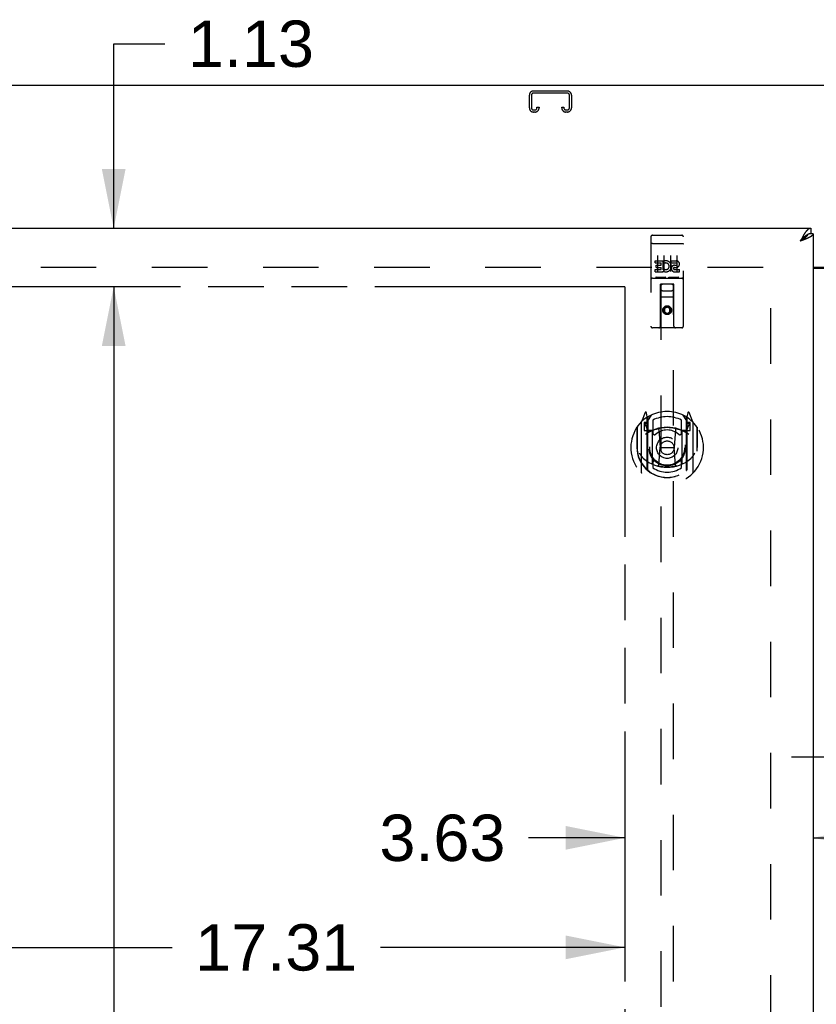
# Model space of a CAD drawing. Header units: inches. Extents: x 0 to 195, y 0 to 126.
# Tile 9 of 18: x 46 to 61, y 75 to 94. Entities that reach past the tile are written whole.
import ezdxf

# ---------------------------------------------------------------- set-up
doc = ezdxf.new("R2010")
doc.units = ezdxf.units.IN
doc.header["$LTSCALE"] = 10.71
doc.header["$MEASUREMENT"] = 0
doc.linetypes.add('HIDDEN', pattern=[0.2, 0.1, -0.1])
doc.linetypes.add('PHANTOM', pattern=[0.8, 0.45, -0.05, 0.1, -0.05, 0.1, -0.05])
doc.layers.get('0').update_dxf_attribs({"linetype": 'CONTINUOUS'})
for name, color, linetype in [('02___PRT_ALL_AXES', 7, 'CONTINUOUS'), ('AVAILABLE_DOOR_SPACE', 7, 'CONTINUOUS'), ('DEFAULT_2', 8, 'HIDDEN'), ('DIMENSIONS', 7, 'CONTINUOUS')]:
    doc.layers.add(name, color=color, linetype=linetype)
doc.styles.get("Standard").update_dxf_attribs({"font": 'arial.ttf'})
doc.dimstyles.new('DIMSTYLE_2', dxfattribs={"dimtxt": 0.893455, "dimasz": 1.145455, "dimexe": 0.09, "dimexo": 0.07, "dimgap": 0.039, "dimtad": 0, "dimtih": 1, "dimtoh": 1, "dimzin": 4, "dimdsep": 46, "dimtxsty": 'Standard', "dimblk": '_FILLED', "dimblk1": '_FILLED', "dimblk2": '_FILLED', "dimcen": 0.09, "dimazin": 1, "dimtfac": 1, "dimtdec": 3, "dimtofl": 0, "dimtmove": 0, "dimatfit": 3, "dimldrblk": '_FILLED', "dimfxl": 0, "dimtolj": 1, "dimtzin": 4, "dimarcsym": 0})

# ---------------------------------------------------------------- blocks, each defined once
blk = doc.blocks.new('_FILLED')
at = {"color": 0, "linetype": 'ByBlock'}
blk.add_solid([(0, 0), (-1, 0.2), (-1, -0.2)], dxfattribs=at)
blk = doc.blocks.new('*D13')
at = {"layer": 'DIMENSIONS', "color": 2, "linetype": 'Continuous'}
for p, q in [((62.706, 80.03), (60.415, 80.03)), ((66.331, 80.03), (68.415, 80.03))]:
    blk.add_line(p, q, dxfattribs=at)
at = {"layer": 'DIMENSIONS', "color": 2, "linetype": 'Continuous', "xscale": 1.1454545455, "yscale": 1.1454545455, "zscale": 1.1454545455}
blk.add_blockref('_FILLED', (62.706, 80.03), dxfattribs=at)
at = {"layer": 'DIMENSIONS', "color": 2, "linetype": 'Continuous', "xscale": 1.1454545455, "yscale": 1.1454545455, "zscale": 1.1454545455, "rotation": 180}
blk.add_blockref('_FILLED', (66.331, 80.03), dxfattribs=at)
at = {"layer": 'DIMENSIONS', "color": 2, "linetype": 'Continuous', "insert": (68.862, 80.477), "char_height": 0.8935, "width": 2.42794, "attachment_point": 1, "line_spacing_factor": 0.9}
blk.add_mtext('3.63', dxfattribs=at)
blk = doc.blocks.new('*D14')
at = {"layer": 'DIMENSIONS', "color": 2, "linetype": 'Continuous'}
for p, q in [((57.206, 78.476), (55.349, 78.476)), ((60.831, 78.476), (63.122, 78.476))]:
    blk.add_line(p, q, dxfattribs=at)
at = {"layer": 'DIMENSIONS', "color": 2, "linetype": 'Continuous', "xscale": 1.1454545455, "yscale": 1.1454545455, "zscale": 1.1454545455}
blk.add_blockref('_FILLED', (57.206, 78.476), dxfattribs=at)
at = {"layer": 'DIMENSIONS', "color": 2, "linetype": 'Continuous', "xscale": 1.1454545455, "yscale": 1.1454545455, "zscale": 1.1454545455, "rotation": 180}
blk.add_blockref('_FILLED', (60.831, 78.476), dxfattribs=at)
at = {"layer": 'DIMENSIONS', "color": 2, "linetype": 'Continuous', "insert": (54.902, 78.923), "char_height": 0.8935, "width": 2.42794, "attachment_point": 3, "line_spacing_factor": 0.9}
blk.add_mtext('3.63', dxfattribs=at)
blk = doc.blocks.new('*D15')
at = {"layer": 'DIMENSIONS', "color": 2, "linetype": 'Continuous'}
for p, q in [((39.894, 76.365), (48.476, 76.365)), ((57.206, 76.365), (52.492, 76.365))]:
    blk.add_line(p, q, dxfattribs=at)
at = {"layer": 'DIMENSIONS', "color": 2, "linetype": 'Continuous', "xscale": 1.1454545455, "yscale": 1.1454545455, "zscale": 1.1454545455, "rotation": 180}
blk.add_blockref('_FILLED', (39.894, 76.365), dxfattribs=at)
at = {"layer": 'DIMENSIONS', "color": 2, "linetype": 'Continuous', "xscale": 1.1454545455, "yscale": 1.1454545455, "zscale": 1.1454545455}
blk.add_blockref('_FILLED', (57.206, 76.365), dxfattribs=at)
at = {"layer": 'DIMENSIONS', "color": 2, "linetype": 'Continuous', "insert": (50.484, 76.812), "char_height": 0.8935, "width": 3.12211, "attachment_point": 2, "line_spacing_factor": 0.9}
blk.add_mtext('17.31', dxfattribs=at)
blk = doc.blocks.new('*D17')
at = {"layer": 'DIMENSIONS', "color": 2, "linetype": 'Continuous'}
for p, q in [((47.351, 90.221), (47.351, 93.778)), ((47.351, 93.778), (48.336, 93.778)), ((47.351, 89.096), (47.351, 86.805))]:
    blk.add_line(p, q, dxfattribs=at)
at = {"layer": 'DIMENSIONS', "color": 2, "linetype": 'Continuous', "xscale": 1.1454545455, "yscale": 1.1454545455, "zscale": 1.1454545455}
for p, rotation in [((47.351, 90.221), 270), ((47.351, 89.096), 90)]:
    blk.add_blockref('_FILLED', p, dxfattribs=dict(at, rotation=rotation))
at = {"layer": 'DIMENSIONS', "color": 2, "linetype": 'Continuous', "insert": (48.782, 94.225), "char_height": 0.8935, "width": 2.42794, "attachment_point": 1, "line_spacing_factor": 0.9}
blk.add_mtext('1.13', dxfattribs=at)
blk = doc.blocks.new('*D19')
at = {"layer": 'DIMENSIONS', "color": 2, "linetype": 'Continuous'}
for p, q in [((47.351, 89.096), (47.351, 65.864)), ((47.351, 40.846), (47.351, 62.737))]:
    blk.add_line(p, q, dxfattribs=at)
at = {"layer": 'DIMENSIONS', "color": 2, "linetype": 'Continuous', "xscale": 1.1454545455, "yscale": 1.1454545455, "zscale": 1.1454545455}
for p, rotation in [((47.351, 89.096), 90), ((47.351, 40.846), 270)]:
    blk.add_blockref('_FILLED', p, dxfattribs=dict(at, rotation=rotation))
at = {"layer": 'DIMENSIONS', "color": 2, "linetype": 'Continuous', "insert": (47.351, 65.417), "char_height": 0.8935, "width": 3.12211, "attachment_point": 2, "line_spacing_factor": 0.9}
blk.add_mtext('48.25\\Ptyp.', dxfattribs=at)

msp = doc.modelspace()

# ---------------------------------------------------------------- linework, layer by layer
at = {"color": 3, "linetype": 'Continuous'}
for p, q in [((85.717, 92.971), (37.821, 92.971)), ((38.186, 90.221), (60.789, 90.221)), ((60.6, 90.004), (60.585, 89.974)), ((60.602, 89.981), (60.585, 89.974)), ((60.607, 90.015), (60.6, 90.004)), ((60.619, 89.987), (60.602, 89.981)), ((60.613, 90.027), (60.607, 90.015)), ((60.619, 90.038), (60.613, 90.027)), ((60.63, 89.991), (60.619, 89.987)), ((60.641, 89.995), (60.63, 89.991)), ((60.652, 89.999), (60.641, 89.995)), ((60.663, 90.004), (60.652, 89.999)), ((60.674, 90.008), (60.663, 90.004)), ((60.684, 90.012), (60.674, 90.008)), ((60.831, 90.117), (60.831, 39.825)), ((60.831, 89.471), (62.706, 89.471)), ((60.831, 89.456), (62.706, 89.456))]:
    msp.add_line(p, q, dxfattribs=at)
at = {"color": 7, "linetype": 'Continuous'}
for p, q in [((60.789, 90.221), (60.789, 90.117)), ((60.603, 89.995), (60.585, 89.974)), ((60.601, 89.984), (60.585, 89.974)), ((60.609, 89.99), (60.601, 89.984)), ((60.613, 90.005), (60.603, 89.995)), ((60.617, 89.995), (60.609, 89.99)), ((60.619, 90.011), (60.613, 90.005)), ((60.624, 90), (60.617, 89.995)), ((60.625, 90.018), (60.619, 90.011)), ((60.632, 90.005), (60.624, 90)), ((60.831, 90.117), (60.789, 90.117))]:
    msp.add_line(p, q, dxfattribs=at)
at = {"color": 3, "linetype": 'Continuous'}
for points in [[(60.789, 90.221), (60.786, 90.221), (60.783, 90.22), (60.78, 90.22), (60.777, 90.22), (60.774, 90.219), (60.771, 90.218), (60.768, 90.217), (60.765, 90.216), (60.761, 90.215), (60.758, 90.214), (60.755, 90.212), (60.752, 90.211), (60.749, 90.209), (60.746, 90.207), (60.743, 90.205), (60.74, 90.203), (60.737, 90.201), (60.734, 90.198), (60.73, 90.196), (60.727, 90.193), (60.724, 90.191), (60.721, 90.188), (60.718, 90.185), (60.715, 90.182), (60.712, 90.178), (60.709, 90.175), (60.706, 90.172), (60.703, 90.168), (60.699, 90.164), (60.696, 90.161), (60.693, 90.157), (60.69, 90.153), (60.687, 90.149), (60.684, 90.144), (60.681, 90.14), (60.678, 90.136), (60.675, 90.131), (60.672, 90.127), (60.668, 90.122), (60.665, 90.117)], [(60.665, 90.117), (60.662, 90.112), (60.659, 90.108), (60.656, 90.103), (60.653, 90.098), (60.65, 90.092), (60.647, 90.087), (60.644, 90.082), (60.641, 90.077), (60.638, 90.071), (60.634, 90.066), (60.631, 90.06), (60.628, 90.055), (60.625, 90.049), (60.619, 90.038)], [(60.729, 90.031), (60.724, 90.029), (60.719, 90.027), (60.715, 90.025), (60.71, 90.022), (60.705, 90.02), (60.7, 90.018), (60.695, 90.016), (60.69, 90.014), (60.684, 90.012)], [(60.831, 90.117), (60.831, 90.115), (60.831, 90.113), (60.831, 90.11), (60.83, 90.108), (60.83, 90.106), (60.829, 90.104), (60.828, 90.102), (60.827, 90.1), (60.826, 90.098), (60.825, 90.096), (60.823, 90.094), (60.822, 90.092), (60.82, 90.09), (60.819, 90.087), (60.817, 90.085), (60.815, 90.083), (60.813, 90.081), (60.81, 90.079), (60.808, 90.077), (60.805, 90.075), (60.803, 90.073), (60.8, 90.071), (60.797, 90.069), (60.794, 90.066), (60.791, 90.064), (60.788, 90.062), (60.785, 90.06), (60.782, 90.058), (60.778, 90.056), (60.774, 90.054), (60.771, 90.052), (60.767, 90.05), (60.763, 90.048), (60.759, 90.046), (60.755, 90.043), (60.751, 90.041), (60.747, 90.039), (60.742, 90.037), (60.738, 90.035), (60.733, 90.033), (60.729, 90.031)]]:
    msp.add_lwpolyline(points, dxfattribs=at)
at = {"color": 7, "linetype": 'Continuous'}
for points in [[(60.727, 90.101), (60.724, 90.099), (60.721, 90.098), (60.718, 90.096), (60.715, 90.094), (60.712, 90.092), (60.709, 90.09), (60.706, 90.088), (60.703, 90.086), (60.699, 90.084), (60.696, 90.082), (60.693, 90.08), (60.69, 90.077), (60.687, 90.075), (60.684, 90.073), (60.681, 90.07), (60.678, 90.068), (60.675, 90.065), (60.672, 90.062), (60.668, 90.06), (60.665, 90.057), (60.662, 90.054), (60.659, 90.051), (60.656, 90.048), (60.653, 90.046), (60.65, 90.043), (60.647, 90.04), (60.644, 90.037), (60.641, 90.033), (60.638, 90.03), (60.634, 90.027), (60.631, 90.024), (60.625, 90.018)], [(60.725, 90.1), (60.725, 90.099), (60.724, 90.096), (60.723, 90.094), (60.722, 90.091), (60.721, 90.089), (60.719, 90.086), (60.718, 90.084), (60.716, 90.081), (60.715, 90.079), (60.713, 90.076), (60.711, 90.073), (60.71, 90.071), (60.708, 90.068), (60.705, 90.066), (60.703, 90.063), (60.701, 90.061), (60.699, 90.058), (60.696, 90.056), (60.694, 90.053), (60.691, 90.051), (60.688, 90.048), (60.686, 90.046), (60.683, 90.043), (60.68, 90.04), (60.677, 90.038), (60.674, 90.035), (60.671, 90.033), (60.667, 90.03), (60.664, 90.028), (60.661, 90.025), (60.657, 90.023), (60.654, 90.02), (60.65, 90.018), (60.647, 90.015), (60.643, 90.012), (60.639, 90.01), (60.636, 90.007), (60.632, 90.005)], [(60.789, 90.117), (60.786, 90.117), (60.783, 90.117), (60.78, 90.116), (60.777, 90.116), (60.774, 90.116), (60.771, 90.115), (60.768, 90.115), (60.765, 90.114), (60.761, 90.113), (60.758, 90.113), (60.755, 90.112), (60.752, 90.111), (60.749, 90.11), (60.746, 90.109), (60.743, 90.108), (60.74, 90.107), (60.737, 90.105), (60.734, 90.104), (60.73, 90.102), (60.727, 90.101)]]:
    msp.add_lwpolyline(points, dxfattribs=at)
at = {"layer": '02___PRT_ALL_AXES', "color": 8, "linetype": 'HIDDEN'}
for p, q in [((57.736, 90.088), (58.301, 90.088)), ((57.787, 89.553), (57.787, 89.595)), ((57.787, 89.595), (57.943, 89.595)), ((57.787, 89.553), (57.901, 89.553)), ((57.901, 89.511), (57.901, 89.553)), ((57.943, 89.418), (57.943, 89.595)), ((57.967, 89.547), (57.951, 89.586)), ((58.099, 89.553), (58.099, 89.595)), ((58.099, 89.595), (58.192, 89.595)), ((58.099, 89.553), (58.192, 89.553)), ((57.787, 89.382), (57.787, 89.425)), ((57.787, 89.425), (57.901, 89.425)), ((57.787, 89.382), (57.943, 89.382)), ((57.808, 89.468), (57.808, 89.511)), ((57.808, 89.511), (57.901, 89.511)), ((57.808, 89.468), (57.901, 89.468)), ((57.901, 89.425), (57.901, 89.468)), ((57.943, 89.418), (57.956, 89.436)), ((57.943, 89.382), (57.943, 89.395)), ((57.947, 89.393), (57.943, 89.395)), ((58.159, 89.468), (58.206, 89.468)), ((58.163, 89.509), (58.192, 89.509)), ((58.163, 89.425), (58.256, 89.425)), ((58.163, 89.382), (58.256, 89.382)), ((58.256, 89.382), (58.256, 89.425)), ((57.736, 89.26), (58.301, 89.26))]:
    msp.add_line(p, q, dxfattribs=at)
msp.add_circle((58.019, 88.643), 0.085, dxfattribs=at)
for centre, radius, start, end in [((57.993, 89.489), 0.107, 244.2636, 113.4027), ((57.993, 89.489), 0.0639, 234.8895, 113.4026), ((58.192, 89.531), 0.0644, 282.2995, 90.0775), ((58.192, 89.531), 0.0219, 269.9011, 90), ((58.163, 89.446), 0.0635, 90, 270), ((58.163, 89.447), 0.0219, 100.307, 270)]:
    msp.add_arc(centre, radius, start, end, dxfattribs=at)
at = {"layer": 'AVAILABLE_DOOR_SPACE', "color": 4, "linetype": 'PHANTOM'}
for q in [(39.894, 89.096), (57.206, 65.846)]:
    msp.add_line((57.206, 89.096), q, dxfattribs=at)
at = {"layer": 'DEFAULT_2', "color": 8, "linetype": 'HIDDEN'}
for p, q in [((55.363, 92.541), (55.363, 92.787)), ((55.403, 92.787), (55.403, 92.541)), ((55.443, 92.867), (56.095, 92.867)), ((56.095, 92.827), (55.443, 92.827)), ((56.135, 92.541), (56.135, 92.787)), ((56.175, 92.787), (56.175, 92.541)), ((55.443, 92.501), (55.47, 92.501)), ((55.47, 92.461), (55.443, 92.461)), ((55.51, 92.541), (55.51, 92.554)), ((55.51, 92.554), (55.55, 92.554)), ((55.55, 92.554), (55.55, 92.541)), ((55.988, 92.541), (55.988, 92.554)), ((55.988, 92.554), (56.028, 92.554)), ((56.028, 92.554), (56.028, 92.541)), ((56.068, 92.501), (56.095, 92.501)), ((56.095, 92.461), (56.068, 92.461)), ((57.706, 90.058), (57.706, 88.333)), ((57.801, 90.088), (57.986, 90.088)), ((58.051, 90.088), (58.236, 90.088)), ((58.331, 88.333), (58.331, 90.058)), ((57.723, 89.929), (57.722, 89.929)), ((57.724, 89.93), (57.723, 89.929)), ((57.724, 89.93), (57.724, 89.93)), ((57.725, 89.93), (57.724, 89.93)), ((57.726, 89.93), (57.725, 89.93)), ((57.727, 89.93), (57.726, 89.93)), ((57.728, 89.93), (57.727, 89.93)), ((57.728, 89.93), (57.728, 89.93)), ((57.729, 89.93), (57.728, 89.93)), ((57.73, 89.93), (57.729, 89.93)), ((57.731, 89.93), (57.73, 89.93)), ((57.732, 89.93), (57.731, 89.93)), ((57.733, 89.93), (57.732, 89.93)), ((57.733, 89.93), (57.733, 89.93)), ((57.734, 89.93), (57.733, 89.93)), ((57.735, 89.93), (57.734, 89.93)), ((57.736, 89.93), (57.735, 89.93)), ((57.736, 89.93), (58.301, 89.93)), ((58.301, 89.93), (58.302, 89.93)), ((58.302, 89.93), (58.303, 89.93)), ((58.303, 89.93), (58.304, 89.93)), ((58.304, 89.93), (58.305, 89.93)), ((58.305, 89.93), (58.306, 89.93)), ((58.306, 89.93), (58.306, 89.93)), ((58.306, 89.93), (58.307, 89.93)), ((58.307, 89.93), (58.308, 89.93)), ((58.308, 89.93), (58.309, 89.93)), ((58.309, 89.93), (58.31, 89.93)), ((58.31, 89.93), (58.31, 89.93)), ((58.31, 89.93), (58.311, 89.93)), ((58.311, 89.93), (58.312, 89.93)), ((58.312, 89.93), (58.313, 89.93)), ((58.313, 89.93), (58.314, 89.93)), ((58.314, 89.93), (58.314, 89.93)), ((57.831, 89.697), (57.831, 89.391)), ((57.956, 89.697), (57.956, 89.391)), ((58.081, 89.697), (58.081, 89.391)), ((58.206, 89.697), (58.206, 89.391)), ((39.519, 89.471), (60.123, 89.471)), ((60.019, 40.486), (60.019, 89.456)), ((57.736, 89.26), (58.301, 89.26)), ((57.98, 89.276), (57.808, 89.276)), ((58.23, 89.276), (58.058, 89.276)), ((57.889, 88.333), (57.892, 89.143)), ((57.894, 89.143), (57.892, 89.143)), ((57.894, 89.143), (57.894, 67.141)), ((58.144, 89.143), (57.894, 89.143)), ((57.934, 89.018), (58.104, 89.018)), ((58.144, 67.141), (58.144, 89.143)), ((58.145, 89.143), (58.144, 89.143)), ((58.149, 88.333), (58.145, 89.143)), ((58.146, 88.893), (57.891, 88.893)), ((58.019, 88.715), (57.956, 88.679)), ((57.956, 88.679), (57.956, 88.607)), ((57.956, 88.679), (57.966, 88.673)), ((57.956, 88.607), (57.966, 88.613)), ((57.956, 88.607), (58.019, 88.571)), ((58.019, 88.704), (57.966, 88.673)), ((57.966, 88.673), (57.966, 88.613)), ((57.966, 88.613), (58.019, 88.582)), ((58.019, 88.715), (58.019, 88.704)), ((58.081, 88.679), (58.019, 88.715)), ((58.071, 88.673), (58.019, 88.704)), ((58.019, 88.582), (58.071, 88.613)), ((58.019, 88.571), (58.081, 88.607)), ((58.081, 88.679), (58.071, 88.673)), ((58.071, 88.613), (58.071, 88.673)), ((58.081, 88.607), (58.071, 88.613)), ((58.081, 88.607), (58.081, 88.679)), ((58.019, 88.571), (58.019, 88.582)), ((58.301, 88.303), (57.736, 88.303)), ((57.593, 86.669), (57.523, 86.494)), ((57.615, 86.564), (57.615, 86.564)), ((57.615, 86.564), (57.615, 86.564)), ((57.615, 86.564), (57.615, 86.564)), ((57.636, 86.586), (57.622, 86.666)), ((57.636, 85.569), (57.636, 86.586)), ((57.644, 86.513), (57.714, 86.622)), ((57.644, 85.569), (57.644, 86.572)), ((57.646, 86.548), (57.646, 86.34)), ((57.744, 86.526), (57.744, 86.273)), ((58.294, 86.273), (58.294, 86.526)), ((58.324, 86.622), (58.394, 86.513)), ((58.391, 86.34), (58.391, 86.548)), ((58.394, 85.569), (58.394, 86.572)), ((58.416, 86.666), (58.401, 86.586)), ((58.401, 86.586), (58.401, 85.569)), ((58.423, 86.564), (58.418, 86.567)), ((58.514, 86.494), (58.444, 86.669)), ((57.436, 86.387), (57.436, 85.999)), ((57.444, 86.385), (57.444, 85.928)), ((57.519, 86.483), (57.519, 85.516)), ((57.576, 86.478), (57.576, 86.328)), ((57.636, 86.478), (57.576, 86.478)), ((57.576, 86.328), (57.636, 86.328)), ((57.585, 86.446), (57.614, 86.4)), ((57.644, 86.453), (57.589, 86.453)), ((57.736, 86.327), (57.664, 86.327)), ((57.856, 86.343), (57.886, 85.999)), ((58.182, 86.343), (58.151, 85.999)), ((58.374, 86.327), (58.301, 86.327)), ((58.449, 86.453), (58.394, 86.453)), ((58.461, 86.478), (58.401, 86.478)), ((58.401, 86.328), (58.461, 86.328)), ((58.424, 86.4), (58.453, 86.446)), ((58.461, 86.328), (58.461, 86.478)), ((58.519, 85.516), (58.519, 86.483)), ((58.594, 86.385), (58.594, 85.928)), ((58.601, 85.999), (58.601, 86.387)), ((57.666, 86.32), (57.732, 86.32)), ((57.736, 85.686), (57.736, 86.317)), ((58.301, 86.317), (58.301, 85.686)), ((58.306, 86.32), (58.371, 86.32)), ((57.436, 85.999), (57.451, 85.999)), ((57.856, 85.66), (57.886, 85.999)), ((57.886, 85.999), (58.151, 85.999)), ((58.181, 85.66), (58.151, 85.999)), ((58.601, 85.999), (58.586, 85.999)), ((57.444, 85.928), (57.444, 85.925)), ((58.594, 85.928), (58.594, 85.925)), ((57.744, 85.712), (57.744, 85.609)), ((58.294, 85.609), (58.294, 85.712))]:
    msp.add_line(p, q, dxfattribs=at)
for points in [[(57.722, 89.929), (57.722, 89.929), (57.721, 89.929), (57.721, 89.929), (57.721, 89.929), (57.72, 89.929), (57.72, 89.929), (57.72, 89.929), (57.719, 89.929), (57.719, 89.929), (57.719, 89.929), (57.718, 89.929), (57.718, 89.929), (57.718, 89.929), (57.717, 89.929), (57.717, 89.928), (57.717, 89.928), (57.716, 89.928), (57.716, 89.928), (57.716, 89.928), (57.715, 89.928), (57.715, 89.928), (57.715, 89.928), (57.715, 89.928), (57.714, 89.928), (57.714, 89.928), (57.714, 89.928), (57.713, 89.928), (57.713, 89.928), (57.713, 89.927), (57.713, 89.927), (57.712, 89.927), (57.712, 89.927), (57.712, 89.927), (57.712, 89.927), (57.711, 89.927), (57.711, 89.927), (57.711, 89.927), (57.711, 89.927), (57.71, 89.927), (57.71, 89.926), (57.71, 89.926), (57.71, 89.926), (57.71, 89.926), (57.709, 89.926), (57.709, 89.926), (57.709, 89.926), (57.709, 89.926), (57.709, 89.926), (57.709, 89.926), (57.708, 89.926), (57.708, 89.925), (57.708, 89.925), (57.708, 89.925), (57.708, 89.925), (57.708, 89.925), (57.708, 89.925), (57.708, 89.925), (57.707, 89.925), (57.707, 89.925), (57.707, 89.925), (57.707, 89.924), (57.707, 89.924), (57.707, 89.924), (57.707, 89.924), (57.707, 89.924), (57.707, 89.924), (57.707, 89.924), (57.707, 89.924), (57.707, 89.924), (57.706, 89.924), (57.706, 89.923), (57.706, 89.923), (57.706, 89.923), (57.706, 89.923), (57.706, 89.923), (57.706, 89.923), (57.706, 89.923)], [(58.314, 89.93), (58.315, 89.929), (58.315, 89.929), (58.316, 89.929), (58.316, 89.929), (58.317, 89.929), (58.317, 89.929), (58.317, 89.929), (58.318, 89.929), (58.318, 89.929), (58.318, 89.929), (58.319, 89.929), (58.319, 89.929), (58.319, 89.929), (58.32, 89.929), (58.32, 89.929), (58.32, 89.929), (58.321, 89.928), (58.321, 89.928), (58.321, 89.928), (58.322, 89.928), (58.322, 89.928), (58.322, 89.928), (58.323, 89.928), (58.323, 89.928), (58.323, 89.928), (58.323, 89.928), (58.324, 89.928), (58.324, 89.928), (58.324, 89.928), (58.325, 89.928), (58.325, 89.927), (58.325, 89.927), (58.325, 89.927), (58.326, 89.927), (58.326, 89.927), (58.326, 89.927), (58.326, 89.927), (58.327, 89.927), (58.327, 89.927), (58.327, 89.927), (58.327, 89.927), (58.327, 89.926), (58.328, 89.926), (58.328, 89.926), (58.328, 89.926), (58.328, 89.926), (58.328, 89.926), (58.329, 89.926), (58.329, 89.926), (58.329, 89.926), (58.329, 89.926), (58.329, 89.926), (58.329, 89.925), (58.33, 89.925), (58.33, 89.925), (58.33, 89.925), (58.33, 89.925), (58.33, 89.925), (58.33, 89.925), (58.33, 89.925), (58.33, 89.925), (58.33, 89.925), (58.331, 89.924), (58.331, 89.924), (58.331, 89.924), (58.331, 89.924), (58.331, 89.924), (58.331, 89.924), (58.331, 89.924), (58.331, 89.924), (58.331, 89.924), (58.331, 89.924), (58.331, 89.923), (58.331, 89.923), (58.331, 89.923), (58.331, 89.923), (58.331, 89.923), (58.331, 89.923), (58.331, 89.923)], [(57.808, 89.276), (57.808, 89.276), (57.807, 89.276), (57.807, 89.276), (57.807, 89.276), (57.807, 89.276), (57.807, 89.276), (57.806, 89.276), (57.806, 89.276), (57.806, 89.276), (57.806, 89.276), (57.806, 89.276), (57.806, 89.276), (57.805, 89.276), (57.805, 89.276), (57.805, 89.276), (57.805, 89.276), (57.805, 89.276), (57.805, 89.276), (57.804, 89.276), (57.804, 89.277), (57.804, 89.277), (57.804, 89.277), (57.804, 89.277), (57.804, 89.277), (57.804, 89.277), (57.803, 89.277), (57.803, 89.277), (57.803, 89.277), (57.803, 89.277), (57.803, 89.277), (57.803, 89.277), (57.803, 89.277), (57.803, 89.277), (57.802, 89.277), (57.802, 89.277), (57.802, 89.277), (57.802, 89.277), (57.802, 89.277), (57.802, 89.277), (57.802, 89.277), (57.802, 89.277), (57.802, 89.277), (57.802, 89.277), (57.802, 89.277), (57.801, 89.277), (57.801, 89.277)], [(57.986, 89.277), (57.986, 89.277), (57.986, 89.277), (57.986, 89.277), (57.986, 89.277), (57.986, 89.277), (57.986, 89.277), (57.986, 89.277), (57.986, 89.277), (57.985, 89.277), (57.985, 89.277), (57.985, 89.277), (57.985, 89.277), (57.985, 89.277), (57.985, 89.277), (57.985, 89.277), (57.985, 89.277), (57.985, 89.277), (57.984, 89.277), (57.984, 89.277), (57.984, 89.277), (57.984, 89.277), (57.984, 89.277), (57.984, 89.277), (57.984, 89.277), (57.984, 89.277), (57.983, 89.277), (57.983, 89.276), (57.983, 89.276), (57.983, 89.276), (57.983, 89.276), (57.983, 89.276), (57.982, 89.276), (57.982, 89.276), (57.982, 89.276), (57.982, 89.276), (57.982, 89.276), (57.982, 89.276), (57.981, 89.276), (57.981, 89.276), (57.981, 89.276), (57.981, 89.276), (57.981, 89.276), (57.98, 89.276), (57.98, 89.276), (57.98, 89.276)], [(58.058, 89.276), (58.058, 89.276), (58.057, 89.276), (58.057, 89.276), (58.057, 89.276), (58.057, 89.276), (58.057, 89.276), (58.056, 89.276), (58.056, 89.276), (58.056, 89.276), (58.056, 89.276), (58.056, 89.276), (58.056, 89.276), (58.055, 89.276), (58.055, 89.276), (58.055, 89.276), (58.055, 89.276), (58.055, 89.276), (58.055, 89.276), (58.054, 89.276), (58.054, 89.277), (58.054, 89.277), (58.054, 89.277), (58.054, 89.277), (58.054, 89.277), (58.054, 89.277), (58.053, 89.277), (58.053, 89.277), (58.053, 89.277), (58.053, 89.277), (58.053, 89.277), (58.053, 89.277), (58.053, 89.277), (58.053, 89.277), (58.053, 89.277), (58.052, 89.277), (58.052, 89.277), (58.052, 89.277), (58.052, 89.277), (58.052, 89.277), (58.052, 89.277), (58.052, 89.277), (58.052, 89.277), (58.052, 89.277), (58.052, 89.277), (58.051, 89.277), (58.051, 89.277)], [(58.236, 89.277), (58.236, 89.277), (58.236, 89.277), (58.236, 89.277), (58.236, 89.277), (58.236, 89.277), (58.236, 89.277), (58.236, 89.277), (58.236, 89.277), (58.235, 89.277), (58.235, 89.277), (58.235, 89.277), (58.235, 89.277), (58.235, 89.277), (58.235, 89.277), (58.235, 89.277), (58.235, 89.277), (58.235, 89.277), (58.234, 89.277), (58.234, 89.277), (58.234, 89.277), (58.234, 89.277), (58.234, 89.277), (58.234, 89.277), (58.234, 89.277), (58.234, 89.277), (58.233, 89.277), (58.233, 89.276), (58.233, 89.276), (58.233, 89.276), (58.233, 89.276), (58.233, 89.276), (58.232, 89.276), (58.232, 89.276), (58.232, 89.276), (58.232, 89.276), (58.232, 89.276), (58.232, 89.276), (58.231, 89.276), (58.231, 89.276), (58.231, 89.276), (58.231, 89.276), (58.231, 89.276), (58.23, 89.276), (58.23, 89.276), (58.23, 89.276)], [(57.486, 85.886), (57.489, 85.881), (57.492, 85.876), (57.495, 85.871), (57.498, 85.866), (57.501, 85.862), (57.504, 85.857), (57.507, 85.853), (57.509, 85.849), (57.512, 85.846), (57.514, 85.842), (57.517, 85.839), (57.519, 85.835), (57.521, 85.832), (57.524, 85.829), (57.526, 85.826), (57.528, 85.823), (57.53, 85.82), (57.532, 85.818), (57.535, 85.815), (57.537, 85.813), (57.539, 85.81), (57.541, 85.808), (57.542, 85.806), (57.544, 85.804), (57.546, 85.802), (57.548, 85.8), (57.55, 85.798), (57.552, 85.796), (57.553, 85.795), (57.555, 85.793), (57.557, 85.791), (57.558, 85.79), (57.56, 85.788), (57.561, 85.787), (57.563, 85.786), (57.564, 85.784)], [(58.473, 85.784), (58.475, 85.786), (58.476, 85.787), (58.478, 85.788), (58.479, 85.79), (58.481, 85.791), (58.483, 85.793), (58.484, 85.795), (58.486, 85.796), (58.488, 85.798), (58.49, 85.8), (58.491, 85.802), (58.493, 85.804), (58.495, 85.806), (58.497, 85.808), (58.499, 85.81), (58.501, 85.813), (58.503, 85.815), (58.505, 85.818), (58.507, 85.82), (58.51, 85.823), (58.512, 85.826), (58.514, 85.829), (58.516, 85.832), (58.519, 85.835), (58.521, 85.839), (58.523, 85.842), (58.526, 85.846), (58.529, 85.849), (58.531, 85.853), (58.534, 85.857), (58.537, 85.862), (58.539, 85.866), (58.542, 85.871), (58.545, 85.876), (58.548, 85.881), (58.551, 85.886)], [(58.207, 85.642), (58.201, 85.641), (58.196, 85.64), (58.191, 85.638), (58.185, 85.637), (58.18, 85.635), (58.174, 85.634), (58.169, 85.633), (58.163, 85.632), (58.158, 85.631), (58.152, 85.63), (58.147, 85.629), (58.141, 85.628), (58.136, 85.627), (58.13, 85.626), (58.125, 85.625), (58.119, 85.624), (58.114, 85.623), (58.108, 85.622), (58.103, 85.622), (58.097, 85.621), (58.091, 85.621), (58.086, 85.62), (58.08, 85.619), (58.075, 85.619), (58.069, 85.619), (58.064, 85.618), (58.058, 85.618), (58.052, 85.618), (58.047, 85.617), (58.041, 85.617), (58.036, 85.617), (58.03, 85.617), (58.024, 85.617), (58.019, 85.617), (58.013, 85.617), (58.008, 85.617), (58.002, 85.617), (57.996, 85.617), (57.991, 85.617), (57.985, 85.618), (57.98, 85.618), (57.974, 85.618), (57.969, 85.619), (57.963, 85.619), (57.957, 85.619), (57.952, 85.62), (57.946, 85.621), (57.941, 85.621), (57.935, 85.622), (57.93, 85.622), (57.924, 85.623), (57.918, 85.624), (57.913, 85.625), (57.907, 85.626), (57.902, 85.627), (57.896, 85.628), (57.891, 85.629), (57.885, 85.63), (57.88, 85.631), (57.874, 85.632), (57.869, 85.633), (57.863, 85.634), (57.858, 85.635), (57.853, 85.637), (57.847, 85.638), (57.842, 85.64), (57.836, 85.641), (57.831, 85.642)]]:
    msp.add_lwpolyline(points, dxfattribs=at)
for centre, radius in [((58.019, 88.643), 0.0845), ((58.019, 85.992), 0.35), ((58.019, 85.992), 0.335), ((58.019, 85.992), 0.205), ((58.019, 85.992), 0.133)]:
    msp.add_circle(centre, radius, dxfattribs=at)
for centre, radius, start, end in [((55.443, 92.787), 0.08, 90, 180), ((55.443, 92.787), 0.04, 90, 180), ((56.095, 92.787), 0.08, 0, 90), ((56.095, 92.787), 0.04, 0, 90), ((55.443, 92.541), 0.08, 180, 270), ((55.443, 92.541), 0.04, 180, 270), ((55.47, 92.541), 0.08, 270, 360), ((55.47, 92.541), 0.04, 270, 360), ((56.068, 92.541), 0.08, 180, 270), ((56.068, 92.541), 0.04, 180, 270), ((56.095, 92.541), 0.08, 270, 360), ((56.095, 92.541), 0.04, 270, 360), ((57.736, 90.058), 0.03, 90, 180), ((58.301, 90.058), 0.03, 0, 90), ((57.736, 89.23), 0.03, 90, 180), ((58.301, 89.23), 0.03, 0, 90), ((57.934, 89.103), 0.04, 90, 180), ((57.934, 89.058), 0.04, 180, 270), ((58.104, 89.103), 0.04, 0, 90), ((58.104, 89.058), 0.04, 270, 360), ((57.736, 88.333), 0.03, 180, 270), ((57.859, 88.333), 0.03, 270, 360), ((58.179, 88.333), 0.03, 180, 270), ((58.301, 88.333), 0.03, 270, 360), ((58.019, 85.999), 0.7, 125.5126, 54.4874), ((58.019, 85.992), 0.7, 35.2961, 144.7039), ((57.607, 86.664), 0.015, 10, 158.1959), ((57.624, 86.553), 0.02, 0, 125.5126), ((57.626, 86.548), 0.02, 0, 125.2543), ((57.664, 86.572), 0.02, 121.4688, 179.9992), ((58.019, 85.992), 0.6, 62.7204, 117.2796), ((58.374, 86.572), 0.02, 0, 58.5295), ((58.411, 86.548), 0.02, 54.7457, 180), ((58.414, 86.553), 0.02, 54.4874, 180), ((58.43, 86.664), 0.015, 21.8041, 170), ((57.464, 86.385), 0.02, 144.7039, 180), ((57.534, 86.483), 0.015, 135.0748, 180), ((57.589, 86.448), 0.005, 90, 212.6792), ((58.019, 85.687), 0.7, 53.2319, 126.7681), ((57.456, 86.298), 0.188, 0, 32.6792), ((57.664, 86.347), 0.02, 180, 270), ((57.666, 86.34), 0.02, 180, 270), ((57.751, 86.317), 0.015, 112.9863, 180), ((58.019, 85.68), 0.7, 66.536, 113.464), ((58.019, 85.992), 0.343, 48.8739, 131.1261), ((57.836, 86.342), 0.02, 5.0796, 105.6131), ((58.202, 86.342), 0.02, 74.3869, 174.9204), ((58.286, 86.317), 0.015, 0, 67.0137), ((58.371, 86.34), 0.02, 270, 360), ((58.374, 86.347), 0.02, 270, 360), ((58.582, 86.298), 0.188, 147.3208, 180), ((58.449, 86.448), 0.005, 327.3208, 90), ((58.504, 86.483), 0.015, 0, 44.9252), ((58.574, 86.385), 0.02, 0, 35.2961), ((57.732, 86.34), 0.02, 270, 293.464), ((57.774, 86.273), 0.03, 180, 311.1261), ((58.264, 86.273), 0.03, 228.8739, 360), ((58.306, 86.34), 0.02, 246.536, 270), ((58.019, 86.002), 0.583, 180.2464, 359.7536), ((57.464, 85.928), 0.02, 180, 187.6622), ((58.019, 86.002), 0.58, 187.6622, 352.3378), ((58.019, 86.317), 0.7, 229.529, 310.471), ((58.574, 85.928), 0.02, 352.3378, 360), ((57.651, 85.569), 0.015, 180, 229.6413), ((57.664, 85.569), 0.02, 180, 230.6594), ((57.751, 85.686), 0.015, 180, 247.0137), ((57.774, 85.712), 0.03, 48.8739, 180), ((58.019, 86.002), 0.48, 235.0461, 304.9539), ((58.019, 85.992), 0.343, 228.8739, 311.1261), ((57.836, 85.662), 0.02, 254.4248, 354.9204), ((58.201, 85.662), 0.02, 185.0796, 285.5752), ((58.264, 85.712), 0.03, 0, 131.1261), ((58.286, 85.686), 0.015, 292.9863, 360), ((58.374, 85.569), 0.02, 309.3378, 359.9984), ((58.386, 85.569), 0.015, 310.3587, 360), ((57.534, 85.516), 0.015, 180, 224.9252), ((58.504, 85.516), 0.015, 315.0748, 360)]:
    msp.add_arc(centre, radius, start, end, dxfattribs=at)

# ---------------------------------------------------------------- dimensions: what is measured, and where the dimension line sits
at = {"layer": 'DIMENSIONS', "color": 2, "linetype": 'Continuous'}
for base, p1, p2, angle, picture, middle in [((47.350625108, 90.220752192), (57.206332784, 89.095752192), (60.769332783, 90.220752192), 90, '*D17', (50.035106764, 93.773463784)), ((62.706332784, 80.030245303), (66.331332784, 89.095752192), (62.706332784, 39.844752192), 180, '*D13', (70.074604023, 80.025265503))]:
    dim = msp.add_linear_dim(base=base, p1=p1, p2=p2, angle=angle, dimstyle='DIMSTYLE_2', dxfattribs=at)
    dim.commit()
    dim.dimension.update_dxf_attribs({"geometry": picture, "text_midpoint": middle, "dimtype": 160})
for base, p1, p2, picture, middle in [((60.831332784, 78.476468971), (57.206332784, 65.845752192), (60.831332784, 90.096752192), '*D14', (53.687306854, 78.471488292)), ((57.206, 76.365), (39.894, 89.096), (57.206, 89.096), '*D15', (50.436, 76.36))]:
    dim = msp.add_linear_dim(base=base, p1=p1, p2=p2, dimstyle='DIMSTYLE_2', dxfattribs=at)
    dim.commit()
    dim.dimension.update_dxf_attribs({"geometry": picture, "text_midpoint": middle, "dimtype": 160})
dim = msp.add_linear_dim(base=(47.351, 40.846), p1=(57.206, 89.096), p2=(57.206, 40.846), angle=270, text='<>\\Ptyp.', dimstyle='DIMSTYLE_2', dxfattribs=at)
dim.commit()
dim.dimension.update_dxf_attribs({"geometry": '*D19', "text_midpoint": (47.351, 64.301), "dimtype": 160})

doc.saveas('drawing.dxf')
